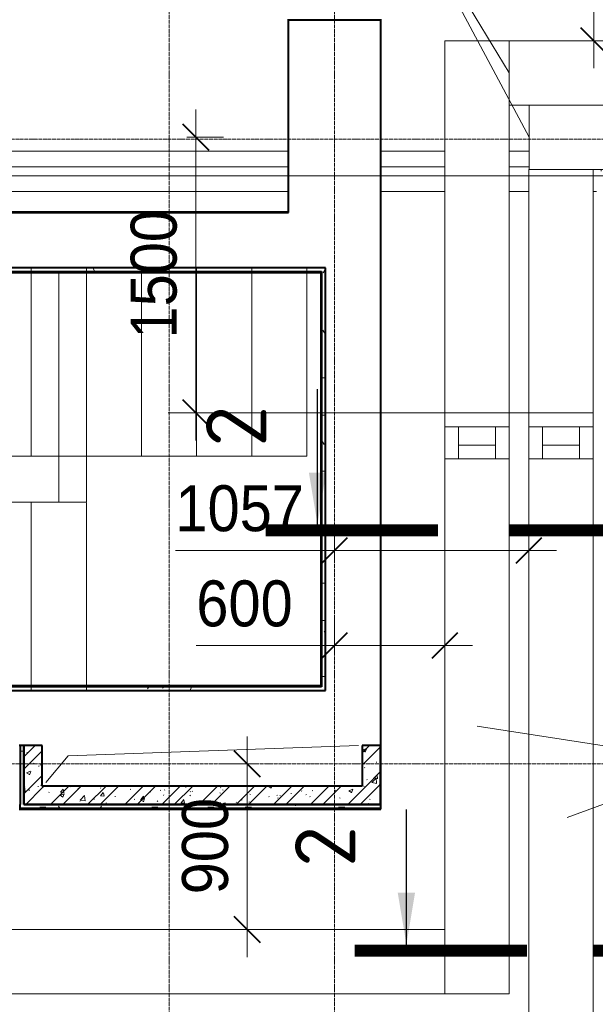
# Model space of a CAD drawing. Header units: millimetres. Extents: x 2030 to 81442, y 1212 to 89253.
# Tile 27 of 36: x 66134 to 69265, y 72892 to 78250. Entities that reach past the tile are written whole.
import ezdxf

# ---------------------------------------------------------------- set-up
doc = ezdxf.new("R2010")
doc.units = ezdxf.units.MM
for name, pattern in [('ADSK_Линия сетки', [25, 20, -2.5, 0, -2.5]), ('Линия сетки', [25, 20, -2.5, 0, -2.5]), ('Сверху', [3.96875, 2.38125, -1.5875]), ('Скрыто', [7.14375, 4.7625, -2.38125])]:
    doc.linetypes.add(name, pattern=pattern)
for name, color, linetype, lineweight in [('designation', 150, 'Continuous', 18), ('Лестницы', 7, 'Continuous', 18), ('Марки обобщенной модели', 7, 'Continuous', 20), ('Обобщенные модели', 7, 'Continuous', 18), ('Оси', 7, 'Continuous', 9), ('Перекрытия', 7, 'Continuous', 18), ('Размеры', 7, 'Continuous', 9), ('Размеры-100', 7, 'Continuous', 9), ('Стены разрез', 7, 'Continuous', 40), ('Стены штриховка', 7, 'Continuous', 40)]:
    doc.layers.add(name, color=color, linetype=linetype, lineweight=lineweight)
doc.styles.add('Arial', font='arial.ttf', dxfattribs={"width": 0.9, "height": 250})
doc.styles.add('MPM', font='isocpeur.ttf')
doc.dimstyles.new('Основной_2_5_мм', dxfattribs={"dimscale": 304.8, "dimtxt": 255.06485, "dimasz": 0.463911, "dimexe": 0.492126, "dimexo": 0.492126, "dimgap": 0.098425, "dimtad": 1, "dimdec": 0, "dimdsep": 46, "dimtxsty": 'Arial', "dimblk1": 'OBLIQUE', "dimblk2": 'OBLIQUE', "dimsah": 1, "dimcen": 0.09, "dimdle": 0.492126, "dimazin": 2, "dimtfac": 1, "dimtdec": 4, "dimtix": 1, "dimtmove": 0, "dimatfit": 3, "dimfxl": 1, "dimtvp": 1, "dimtolj": 1, "dimtzin": 0, "dimlwd": 20, "dimlwe": 20, "dimarcsym": 2})
doc.dimstyles.new('Основной_2_5_мм_1', dxfattribs={"dimscale": 304.8, "dimtxt": 255.06485, "dimasz": 0.463911, "dimexe": 0.492126, "dimexo": 0.492126, "dimgap": 0.098425, "dimtad": 1, "dimdec": 0, "dimdsep": 46, "dimtxsty": 'Arial', "dimblk1": 'OBLIQUE', "dimblk2": 'OBLIQUE', "dimsah": 1, "dimcen": 0.09, "dimdle": 0.492126, "dimazin": 2, "dimtfac": 1, "dimtdec": 4, "dimtix": 1, "dimtmove": 1, "dimatfit": 3, "dimfxl": 1, "dimtvp": 1, "dimtolj": 1, "dimtzin": 0, "dimlwd": 20, "dimlwe": 20, "dimarcsym": 2})
pattern_1 = [(50, (0, 0), (218.62117, -19.1268), [22.86, -251.46]), (355, (0, 0), (-42.2919, 229.2684), [18.288, -201.168]), (100.451, (18.22, -1.6), (176.3311, 210.13963), [19.428, -213.708]), (46.184, (0, 60.96), (325.29495, -50.4516), [34.29, -377.19]), (96.636, (27.1, 56.76), (284.883, 296.9127), [29.142, -320.562]), (351.184, (0, 60.96), (284.8858, 296.9107), [27.432, -301.752]), (21, (30.48, 45.72), (181.93753, -122.71832), [22.86, -251.46]), (326, (30.48, 45.72), (74.1622, 221.0262), [18.288, -201.168]), (71.451, (45.64, 35.5), (256.10035, 98.30526), [19.428, -213.708]), (37.5, (0, 0), (3.70639, 101.465895), [3.353, -195.377, 3.353, -200.863, -201.93]), (37.5, (0, 0), (3.70639, 101.465895), [-402.946, 3.353, -198.577]), (7.5, (0, 0), (80.18358, 120.21653), [3.353, -113.081, 3.353, -190.805, -76.962]), (7.5, (0, 0), (80.18358, 120.21653), [-310.591, 3.353, -73.609]), (327.5, (-67.97, 0), (162.70865, -6.87497), [3.353, -72.847, 3.353, -234.391, -315.468]), (327.5, (-67.97, 0), (162.70865, -6.87497), [-313.944, 3.353, -312.115]), (317.5, (-98.45, 0), (177.75468, 30.51183), [3.353, -95.707, 3.353, -154.534, -224.028]), (317.5, (-98.45, 0), (177.75468, 30.51183), [-256.946, 3.353, -220.675])]
pattern_2 = [(45, (0, 0), (-101.02788, 101.02788), []), (45, (67.35, 0), (-101.02788, 101.02788), [])]
pattern_3 = [(0, (0, 0), (406.4, 101.6), [33.528, -271.272, 33.528, -271.272, -1625.6]), (0, (0, 0), (406.4, 101.6), [-609.6, 33.528, -576.072, 33.528, -271.272, -711.2]), (0, (0, 0), (406.4, 101.6), [-1524, 33.528, -169.672, 33.528, -474.472]), (120, (152.4, 50.8), (-291.18818, 301.15272), [33.528, -271.272, 33.528, -271.272, -1625.6]), (120, (152.4, 50.8), (-291.18818, 301.15272), [-609.6, 33.528, -576.072, 33.528, -271.272, -711.2]), (120, (152.4, 50.8), (-291.18818, 301.15272), [-1524, 33.528, -169.672, 33.528, -474.472]), (240, (203.2, 254), (-115.21182, -402.75272), [33.528, -271.272, 33.528, -271.272, -1625.6]), (240, (203.2, 254), (-115.21182, -402.75272), [-609.6, 33.528, -576.072, 33.528, -271.272, -711.2]), (240, (203.2, 254), (-115.21182, -402.75272), [-1524, 33.528, -169.672, 33.528, -474.472])]

# ---------------------------------------------------------------- blocks, each defined once
blk = doc.blocks.new('CP_ДШ_Hanytex_TopJoint 24C - CP_ДШ_Hanytex_TopJoint 24C-3950245-МКСС_LB01_-7_650___Кабельные конструкции под К1_КСБ')
at = {"layer": 'Обобщенные модели', "color": 253, "true_color": 0xaaaaaa}
for p, q in [((0, -110), (0, 110)), ((3100, 110), (0, 110)), ((3100, 110), (3100, -110)), ((3100, 25), (0, 25)), ((0, 25), (0, -25)), ((3100, -25), (3100, 25)), ((0, -25), (3100, -25)), ((3100, -110), (0, -110))]:
    blk.add_line(p, q, dxfattribs=at)
blk = doc.blocks.new('CP_ДШ_Hanytex_TopJoint 24C - CP_ДШ_Hanytex_TopJoint 24C-3950246-МКСС_LB01_-7_650___Кабельные конструкции под К1_КСБ')
at = {"layer": 'Обобщенные модели', "color": 253, "true_color": 0xaaaaaa}
for p, q in [((0, -110), (0, 110)), ((350.2, 110), (0, 110)), ((807.9, 110), (700.2, 110)), ((350.2, 25), (0, 25)), ((0, 25), (0, -25)), ((807.9, 25), (700.2, 25)), ((1200, 0), (1200, 10.7)), ((1200, 10.7), (1200, 0)), ((0, -25), (350.2, -25)), ((700.2, -25), (807, -25)), ((1157, -25), (1175, -25)), ((350.2, -110), (0, -110)), ((807, -110), (700.2, -110)), ((1175, -110), (1157, -110))]:
    blk.add_line(p, q, dxfattribs=at)
blk = doc.blocks.new('180_ДефШов_ОснЛиния_ - Покрытие_Дефшов_Угловой-3816490-МКСС_LB01_-7_650___Кабельные конструкции под К1_КСБ')
at = {"layer": 'Обобщенные модели', "color": 253, "true_color": 0xaaaaaa}
blk.add_line((19862.5, 0), (39635.9, 0), dxfattribs=at)
blk = doc.blocks.new('135_SLK_GD_AR_rvt-2-МКСС_LB01_-7_650___Кабельные конструкции под К1_КСБ')
at = {"layer": 'Стены разрез', "lineweight": 9, "true_color": 0xaaaaaa}
h = blk.add_hatch(dxfattribs=at)
h.set_pattern_fill('FP_4', color=253, style=0, pattern_type=2)
h.set_pattern_definition(pattern_3)
h.paths.add_polyline_path([(43080, 76880), (43080, 76900), (39000, 76900), (39000, 76880), (43075, 76880)])
h.paths.add_polyline_path([(37725, 76880), (37800, 76880), (37800, 76900), (37720, 76900), (37720, 76880)])
h = blk.add_hatch(dxfattribs=at)
h.set_pattern_fill('FP_4', color=253, style=0, pattern_type=2)
h.set_pattern_definition(pattern_3)
h.paths.add_polyline_path([(43100, 74620), (43100, 76900), (43080, 76900), (43080, 74620)])
h = blk.add_hatch(dxfattribs=at)
h.set_pattern_fill('FP_4', color=253, style=0, pattern_type=2)
h.set_pattern_definition(pattern_3)
h.paths.add_polyline_path([(43100, 74600), (43100, 74620), (37720, 74620), (37720, 74600), (41828, 74600)])
h = blk.add_hatch(dxfattribs=at)
h.set_pattern_fill('FP_4', color=253, style=0, pattern_type=2)
h.set_pattern_definition(pattern_3)
h.paths.add_polyline_path([(41460, 73980), (41460, 74300), (41440, 74300), (41440, 73980)])
h = blk.add_hatch(dxfattribs=at)
h.set_pattern_fill('FP_1', color=253, style=0, pattern_type=2)
h.set_pattern_definition(pattern_1)
h.paths.add_polyline_path([(41560, 73980), (41560, 74300), (41460, 74300), (41460, 73980)])
h = blk.add_hatch(dxfattribs=at)
h.set_pattern_fill('FP_2', color=253, style=0, pattern_type=2)
h.set_pattern_definition(pattern_2)
h.paths.add_polyline_path([(41560, 73980), (41560, 74300), (41460, 74300), (41460, 73980)])
h = blk.add_hatch(dxfattribs=at)
h.set_pattern_fill('FP_1', color=253, style=0, pattern_type=2)
h.set_pattern_definition(pattern_1)
h.paths.add_polyline_path([(43400, 74080), (43400, 74300), (43300, 74300), (43300, 74080)])
h = blk.add_hatch(dxfattribs=at)
h.set_pattern_fill('FP_2', color=253, style=0, pattern_type=2)
h.set_pattern_definition(pattern_2)
h.paths.add_polyline_path([(43400, 74080), (43400, 74300), (43300, 74300), (43300, 74080)])
h = blk.add_hatch(dxfattribs=at)
h.set_pattern_fill('FP_1', color=253, style=0, pattern_type=2)
h.set_pattern_definition(pattern_1)
h.paths.add_polyline_path([(43400, 73980), (43400, 74080), (41560, 74080), (41560, 73980), (41828, 73980)])
h = blk.add_hatch(dxfattribs=at)
h.set_pattern_fill('FP_2', color=253, style=0, pattern_type=2)
h.set_pattern_definition(pattern_2)
h.paths.add_polyline_path([(43400, 73980), (43400, 74080), (41560, 74080), (41560, 73980), (41828, 73980)])
h = blk.add_hatch(dxfattribs=at)
h.set_pattern_fill('FP_4', color=253, style=0, pattern_type=2)
h.set_pattern_definition(pattern_3)
h.paths.add_polyline_path([(43400, 73960), (43400, 73980), (41440, 73980), (41440, 73960), (41828, 73960)])
at = {"color": 253, "lineweight": 18, "true_color": 0xaaaaaa}
for p, q in [((43280, 74300), (41701, 74244.9)), ((41701, 74244.9), (41580, 74100))]:
    blk.add_line(p, q, dxfattribs=at)
at = {"layer": 'Лестницы', "color": 253, "linetype": 'Сверху', "true_color": 0xaaaaaa}
for p, q in [((39100, 76900), (43000, 76900)), ((41200, 76900), (41800, 76900)), ((41500, 76900), (41500, 75875)), ((41500, 76900), (41500, 75875)), ((41500, 76900), (41500, 75875)), ((41500, 76900), (41500, 75875)), ((43100, 76900), (41800, 76900)), ((41800, 76900), (41800, 75875)), ((41800, 76900), (41800, 75875)), ((41800, 76900), (41800, 75875)), ((41800, 76900), (41800, 75875)), ((42100, 76900), (42100, 75875)), ((42100, 76900), (42100, 75875)), ((42400, 76900), (42400, 75875)), ((42400, 76900), (42400, 75875)), ((42700, 76900), (42700, 75875)), ((42700, 76900), (42700, 75875)), ((43000, 76900), (43000, 75875)), ((43100, 74600), (43100, 76900)), ((39100, 75875), (43000, 75875)), ((41139, 75875), (41800, 75875)), ((41800, 75875), (41800, 75625)), ((41800, 75625), (39100, 75625)), ((41500, 74600), (41500, 75625)), ((41500, 74600), (41500, 75625)), ((41800, 74600), (41800, 75625)), ((41800, 74600), (41800, 75625)), ((41800, 74600), (39100, 74600)), ((41800, 74600), (43100, 74600))]:
    blk.add_line(p, q, dxfattribs=at)
at = {"layer": 'Лестницы', "color": 253, "true_color": 0xaaaaaa}
for p, q in [((41650, 76875), (41650, 75875)), ((41350, 75875), (41650, 75875)), ((41650, 75875), (41650, 75625)), ((41650, 75625), (41200, 75625))]:
    blk.add_line(p, q, dxfattribs=at)
at = {"layer": 'Лестницы', "color": 253, "linetype": 'Скрыто', "true_color": 0xaaaaaa}
blk.add_line((41650, 76875), (41650, 75875), dxfattribs=at)
at = {"layer": 'Перекрытия', "color": 253, "true_color": 0xaaaaaa}
for p, q in [((42900, 77535), (42900, 78250)), ((42900, 78250), (43400, 78250)), ((43400, 78250), (43400, 77535)), ((42900, 77200), (42900, 77315)), ((43400, 77315), (43400, 74300)), ((39800, 77200), (42900, 77200))]:
    blk.add_line(p, q, dxfattribs=at)
at = {"layer": 'Стены разрез', "color": 253, "true_color": 0xaaaaaa}
for p, q in [((42898, 78252), (42898, 78250)), ((42898, 78250), (42898, 77202)), ((42900, 78250), (43400, 78250)), ((42900, 77200), (42900, 78250)), ((43400, 78250), (43400, 73980)), ((43402, 73980), (43402, 78252)), ((39800, 77200), (42898, 77200)), ((42898, 77202), (39802, 77202)), ((42898, 77200), (42900, 77200)), ((43075, 76900), (39000, 76900)), ((43080, 76900), (43075, 76900)), ((43100, 76900), (43080, 76900)), ((43100, 74625), (43100, 76900)), ((39000, 76875), (43075, 76875)), ((43075, 76875), (43075, 74625)), ((43075, 74625), (37725, 74625)), ((37725, 74600), (43100, 74600)), ((43100, 74620), (43100, 74625)), ((43100, 74600), (43100, 74620)), ((41460, 74300), (41435, 74300)), ((41460, 74300), (41460, 73980)), ((41560, 74300), (41460, 74300)), ((41460, 73980), (41460, 74300)), ((41560, 74080), (41560, 74300)), ((43400, 74300), (43300, 74300)), ((43300, 74300), (43300, 74080)), ((43400, 74080), (43400, 74300)), ((43300, 74080), (41560, 74080)), ((43400, 73980), (43400, 74080)), ((41435, 73955), (43400, 73955)), ((41460, 73980), (41560, 73980)), ((43400, 73980), (41460, 73980)), ((41560, 73980), (43400, 73980)), ((43400, 73955), (43402, 73955)), ((43402, 73955), (43402, 73980))]:
    blk.add_line(p, q, dxfattribs=at)
at = {"layer": 'Стены штриховка', "color": 253, "true_color": 0xaaaaaa}
for p, q in [((39000, 76880), (43075, 76880)), ((43075, 76880), (43080, 76880)), ((43080, 76880), (43080, 74625)), ((43080, 74620), (37725, 74620)), ((43080, 74625), (43080, 74620)), ((41440, 74300), (41440, 73980)), ((41440, 73960), (41440, 73980)), ((41440, 73960), (43400, 73960)), ((43400, 73980), (43400, 73960)), ((43400, 73960), (43400, 73955))]:
    blk.add_line(p, q, dxfattribs=at)
at = {"layer": 'Обобщенные модели', "color": 253, "lineweight": 18, "true_color": 0xaaaaaa}
for name, p in [('CP_ДШ_Hanytex_TopJoint 24C - CP_ДШ_Hanytex_TopJoint 24C-3950245-МКСС_LB01_-7_650___Кабельные конструкции под К1_КСБ', (39800, 77425)), ('CP_ДШ_Hanytex_TopJoint 24C - CP_ДШ_Hanytex_TopJoint 24C-3950246-МКСС_LB01_-7_650___Кабельные конструкции под К1_КСБ', (43400, 77425)), ('180_ДефШов_ОснЛиния_ - Покрытие_Дефшов_Угловой-3816490-МКСС_LB01_-7_650___Кабельные конструкции под К1_КСБ', (14550.4, 77399.6))]:
    blk.add_blockref(name, p, dxfattribs=at)
blk = doc.blocks.new('Техстронг_ОКЛ - СС_EI180-1736365-МКСС_LB01_-7_650___Кабельные конструкции под К1_КСБ')
at = {"layer": 'Обобщенные модели', "color": 1, "true_color": 0xff0000}
for p, q in [((926.1, 175), (0, 175)), ((0, 175), (0, -175)), ((1334.2, 175), (966.1, 175)), ((1683.2, -175), (1683.2, 175)), ((0, -175), (926.1, -175)), ((966.1, -175), (1683.2, -175))]:
    blk.add_line(p, q, dxfattribs=at)
blk = doc.blocks.new('Техстронг_ОКЛ - СС_EI180-1736370-МКСС_LB01_-7_650___Кабельные конструкции под К1_КСБ')
at = {"layer": 'Обобщенные модели', "color": 1, "true_color": 0xff0000}
for p, q in [((1325.3, 175), (0, 175)), ((1325.3, -175), (1325.3, 175)), ((0, -175), (1325.3, -175))]:
    blk.add_line(p, q, dxfattribs=at)
blk = doc.blocks.new('Техстронг_ОКЛ - СС_EI180-1736375-МКСС_LB01_-7_650___Кабельные конструкции под К1_КСБ')
at = {"layer": 'Обобщенные модели', "color": 1, "true_color": 0xff0000}
for p, q in [((4520.4, 175), (0, 175)), ((0, 175), (0, -175)), ((4520.4, -175), (4520.4, 175)), ((0, -175), (4520.4, -175))]:
    blk.add_line(p, q, dxfattribs=at)
blk = doc.blocks.new('Техстронг_ОКЛ - СС_EI180-1736380-МКСС_LB01_-7_650___Кабельные конструкции под К1_КСБ')
at = {"layer": 'Обобщенные модели', "color": 1, "true_color": 0xff0000}
for p, q in [((44207, 76110.4), (44557, 76110.4)), ((44207, 76035.4), (44207, 76110.4)), ((44557, 76110.4), (44557, 76035.4)), ((44207, 75860.4), (44207, 76035.4)), ((44207, 76035.4), (44282, 76035.4)), ((44557, 76035.4), (44207, 76035.4)), ((44282, 76035.4), (44282, 75860.4)), ((44482, 75860.4), (44482, 76035.4)), ((44482, 76035.4), (44557, 76035.4)), ((44557, 76035.4), (44557, 75860.4)), ((44282, 75935.4), (44482, 75935.4)), ((44282, 75860.4), (44282, 75935.4)), ((44482, 75935.4), (44482, 75860.4)), ((44282, 75860.4), (44207, 75860.4)), ((44482, 75860.4), (44282, 75860.4)), ((44557, 75860.4), (44482, 75860.4))]:
    blk.add_line(p, q, dxfattribs=at)
blk = doc.blocks.new('Техстронг_ОКЛ - СС_EI180-1736390-МКСС_LB01_-7_650___Кабельные конструкции под К1_КСБ')
at = {"layer": 'Обобщенные модели', "color": 1, "true_color": 0xff0000}
for p, q in [((824.8, 175), (0, 175)), ((0, 175), (0, -175)), ((1440, 175), (864.8, 175)), ((1440, -175), (1440, -5.1)), ((0, -175), (824.8, -175)), ((864.8, -175), (1440, -175))]:
    blk.add_line(p, q, dxfattribs=at)
blk = doc.blocks.new('Техстронг_ОКЛ - СС_EI180-1736405-МКСС_LB01_-7_650___Кабельные конструкции под К1_КСБ')
at = {"layer": 'Обобщенные модели', "color": 1, "true_color": 0xff0000}
for p, q in [((2710, 175), (0, 175)), ((0, 175), (0, -175)), ((2710, -175), (2710, 175)), ((0, -175), (2710, -175))]:
    blk.add_line(p, q, dxfattribs=at)
blk = doc.blocks.new('Техстронг_ОКЛ - СС_EI180-1736415-МКСС_LB01_-7_650___Кабельные конструкции под К1_КСБ')
at = {"layer": 'Обобщенные модели', "color": 1, "true_color": 0xff0000}
for p, q in [((2910.7, 175), (0, 175)), ((0, 175), (0, -175)), ((2910.7, -175), (2910.7, 175)), ((0, -175), (2910.7, -175))]:
    blk.add_line(p, q, dxfattribs=at)
blk = doc.blocks.new('Техстронг_ОКЛ - СС_EI180-1736420-МКСС_LB01_-7_650___Кабельные конструкции под К1_КСБ')
at = {"layer": 'Обобщенные модели', "color": 1, "true_color": 0xff0000}
for p, q in [((2025.3, 175), (0, 175)), ((0, 175), (0, -175)), ((0, -175), (2025.3, -175))]:
    blk.add_line(p, q, dxfattribs=at)
blk = doc.blocks.new('Техстронг_ОКЛ - СС_EI180-1736425-МКСС_LB01_-7_650___Кабельные конструкции под К1_КСБ')
at = {"layer": 'Обобщенные модели', "color": 1, "true_color": 0xff0000}
for p, q in [((43750.2, 76110.4), (44100.2, 76110.4)), ((43750.2, 76110.4), (43750.2, 76035.4)), ((44100.2, 76110.4), (44100.2, 76035.4)), ((43750.2, 75860.4), (43750.2, 76035.4)), ((43750.2, 76035.4), (43825.2, 76035.4)), ((44100.2, 76035.4), (43750.2, 76035.4)), ((43825.2, 76035.4), (43825.2, 75860.4)), ((44025.2, 75860.4), (44025.2, 76035.4)), ((44025.2, 76035.4), (44100.2, 76035.4)), ((44100.2, 76035.4), (44100.2, 75860.4)), ((43825.2, 75935.4), (44025.2, 75935.4)), ((43825.2, 75860.4), (43825.2, 75935.4)), ((44025.2, 75860.4), (44025.2, 75935.4)), ((43750.2, 75860.4), (43825.2, 75860.4)), ((44025.2, 75860.4), (43825.2, 75860.4)), ((44025.2, 75860.4), (44100.2, 75860.4))]:
    blk.add_line(p, q, dxfattribs=at)
blk = doc.blocks.new('DIMBLOCK30-МКСС_LB01_-7_650___Кабельные конструкции под К1_КСБ')
at = {"layer": 'Размеры-100', "lineweight": 20, "transparency": 16777216}
for p, q in [((69258.1, 82400), (69258.1, 77985.7)), ((69258.1, 82250), (69208.1, 82250)), ((69258.1, 82250), (69408.1, 82250)), ((69258.1, 78135.7), (69208.1, 78135.7)), ((69258.1, 78135.7), (69408.1, 78135.7))]:
    blk.add_line(p, q, dxfattribs=at)
at = {"layer": 'Размеры-100', "lineweight": 40, "transparency": 16777216}
for p, q in [((69258.1, 82250), (69187.4, 82320.7)), ((69258.1, 82250), (69328.8, 82179.3)), ((69258.1, 78135.7), (69187.4, 78206.4)), ((69258.1, 78135.7), (69328.8, 78065))]:
    blk.add_line(p, q, dxfattribs=at)
at = {"layer": 'Размеры-100', "color": 0, "lineweight": 20, "transparency": 16777216, "insert": (68903.6, 79847.5), "char_height": 250, "width": 828.765, "attachment_point": 1, "rotation": 90, "line_spacing_factor": 0.941778, "style": 'Arial'}
blk.add_mtext('4114', dxfattribs=at)
blk = doc.blocks.new('_Oblique')
at = {"color": 0, "linetype": 'ByBlock', "lineweight": -2}
blk.add_line((-0.5, -0.5), (0.5, 0.5), dxfattribs=at)
blk = doc.blocks.new('DIMBLOCK35-МКСС_LB01_-7_650___Кабельные конструкции под К1_КСБ')
at = {"layer": 'Размеры-100', "lineweight": 20, "transparency": 16777216}
for p, q in [((67371.8, 73149.7), (67371.8, 74350)), ((67371.8, 74200), (67221.8, 74200)), ((67371.8, 74200), (67421.8, 74200)), ((67371.8, 73299.7), (67221.8, 73299.7)), ((67371.8, 73299.7), (67421.8, 73299.7))]:
    blk.add_line(p, q, dxfattribs=at)
at = {"layer": 'Размеры-100', "lineweight": 40, "transparency": 16777216}
for p, q in [((67371.8, 74200), (67301.1, 74270.7)), ((67371.8, 74200), (67442.5, 74129.3)), ((67371.8, 73299.7), (67301.1, 73370.4)), ((67371.8, 73299.7), (67442.5, 73229))]:
    blk.add_line(p, q, dxfattribs=at)
at = {"layer": 'Размеры-100', "color": 0, "lineweight": 20, "transparency": 16777216, "insert": (67017.2, 73490.9), "char_height": 250, "width": 621.573, "attachment_point": 1, "rotation": 90, "line_spacing_factor": 0.941778, "style": 'Arial'}
blk.add_mtext('900', dxfattribs=at)
blk = doc.blocks.new('DIMBLOCK36-МКСС_LB01_-7_650___Кабельные конструкции под К1_КСБ')
at = {"layer": 'Размеры-100', "lineweight": 20, "transparency": 16777216}
for p, q in [((67092.8, 77760.7), (67092.8, 75960.4)), ((67092.8, 77610.7), (67042.8, 77610.7)), ((67092.8, 77610.7), (67242.8, 77610.7)), ((67092.8, 76110.4), (66942.8, 76110.4)), ((67092.8, 76110.4), (69065.2, 76110.4))]:
    blk.add_line(p, q, dxfattribs=at)
at = {"layer": 'Размеры-100', "lineweight": 40, "transparency": 16777216}
for p, q in [((67092.8, 77610.7), (67022.1, 77681.4)), ((67092.8, 77610.7), (67163.5, 77540)), ((67092.8, 76110.4), (67022.1, 76181.1)), ((67092.8, 76110.4), (67163.5, 76039.7))]:
    blk.add_line(p, q, dxfattribs=at)
at = {"layer": 'Размеры-100', "color": 0, "lineweight": 20, "transparency": 16777216, "insert": (66738.2, 76515.2), "char_height": 250, "width": 828.765, "attachment_point": 1, "rotation": 90, "line_spacing_factor": 0.941778, "style": 'Arial'}
blk.add_mtext('1500', dxfattribs=at)
blk = doc.blocks.new('DIMBLOCK37-МКСС_LB01_-7_650___Кабельные конструкции под К1_КСБ')
at = {"layer": 'Размеры-100', "lineweight": 20, "transparency": 16777216}
for p, q in [((67846.9, 74844.3), (67846.9, 74994.3)), ((68447.1, 74844.3), (68447.1, 74994.3)), ((67095, 74844.3), (67613, 74844.3)), ((67613, 74844.3), (68147, 74844.3)), ((67696.9, 74844.3), (68597.1, 74844.3)), ((67846.9, 74844.3), (67846.9, 74794.2)), ((68447.1, 74844.3), (68447.1, 74794.2))]:
    blk.add_line(p, q, dxfattribs=at)
at = {"layer": 'Размеры-100', "lineweight": 40, "transparency": 16777216}
for p, q in [((67846.9, 74844.3), (67917.6, 74915)), ((68447.1, 74844.3), (68517.8, 74915)), ((67846.9, 74844.3), (67776.2, 74773.6)), ((68447.1, 74844.3), (68376.4, 74773.6))]:
    blk.add_line(p, q, dxfattribs=at)
at = {"layer": 'Размеры-100', "color": 0, "lineweight": 20, "transparency": 16777216, "insert": (67095, 75198.8), "char_height": 250, "width": 621.573, "attachment_point": 1, "line_spacing_factor": 0.941778, "style": 'Arial'}
blk.add_mtext('600', dxfattribs=at)
blk = doc.blocks.new('DIMBLOCK38-МКСС_LB01_-7_650___Кабельные конструкции под К1_КСБ')
at = {"layer": 'Размеры-100', "lineweight": 20, "transparency": 16777216}
for p, q in [((67846.9, 75362.1), (67846.9, 75512.1)), ((68903.8, 75362.1), (68903.8, 75512.1)), ((66981.4, 75362.1), (67672.1, 75362.1)), ((67672.1, 75362.1), (68375.4, 75362.1)), ((67696.9, 75362.1), (69053.8, 75362.1)), ((67846.9, 75362.1), (67846.9, 75312.1)), ((68903.8, 75362.1), (68903.8, 75312.1))]:
    blk.add_line(p, q, dxfattribs=at)
at = {"layer": 'Размеры-100', "lineweight": 40, "transparency": 16777216}
for p, q in [((67846.9, 75362.1), (67917.6, 75432.8)), ((68903.8, 75362.1), (68974.5, 75432.8)), ((67846.9, 75362.1), (67776.2, 75291.4)), ((68903.8, 75362.1), (68833.1, 75291.4))]:
    blk.add_line(p, q, dxfattribs=at)
at = {"layer": 'Размеры-100', "color": 0, "lineweight": 20, "transparency": 16777216, "insert": (66981.4, 75716.7), "char_height": 250, "width": 828.765, "attachment_point": 1, "line_spacing_factor": 0.941778, "style": 'Arial'}
blk.add_mtext('1057', dxfattribs=at)
blk = doc.blocks.new('*U298')
at = {"layer": 'designation', "color": 18, "linetype": 'Continuous', "lineweight": 25, "ltscale": 4, "true_color": 0x000000}
for p, q in [((1.4, 44.5), (32.75, 44.5)), ((1.4, -28), (32.75, -28))]:
    blk.add_line(p, q, dxfattribs=at)
at = {"layer": 'designation', "color": 18, "linetype": 'Continuous', "lineweight": 25, "ltscale": 4, "true_color": 0x000000, "const_width": 2.8}
for points in [[(0, 56.5), (0, 16.5)], [(0, -40), (0, 0)]]:
    blk.add_lwpolyline(points, dxfattribs=at)
at = {"layer": 'designation', "color": 18, "linetype": 'Continuous', "lineweight": 25, "ltscale": 4, "true_color": 0x000000}
for points in [[(1.4, 44.5), (13.42, 46.51), (13.42, 42.49)], [(1.4, -28), (13.42, -25.99), (13.42, -30.01)]]:
    blk.add_solid(points, dxfattribs=at)
at = {"layer": 'designation', "color": 18, "true_color": 0x000000, "style": 'MPM'}
for tag, p in [('NUMBER1', (19.4, 56.37)), ('NUMBER2', (19.4, -45.96))]:
    blk.add_attdef(tag, p, '', height=14, dxfattribs=at)
blk = doc.blocks.new('*U299')
at = {"layer": 'designation', "color": 18, "linetype": 'Continuous', "lineweight": 25, "ltscale": 4, "true_color": 0x000000}
for p, q in [((1.4, 43.4), (32.75, 43.4)), ((1.4, -28), (32.75, -28))]:
    blk.add_line(p, q, dxfattribs=at)
at = {"layer": 'designation', "color": 18, "linetype": 'Continuous', "lineweight": 25, "ltscale": 4, "true_color": 0x000000, "const_width": 2.8}
for points in [[(0, 55.4), (0, 15.4)], [(0, -40), (0, 0)]]:
    blk.add_lwpolyline(points, dxfattribs=at)
at = {"layer": 'designation', "color": 18, "linetype": 'Continuous', "lineweight": 25, "ltscale": 4, "true_color": 0x000000}
for points in [[(1.4, 43.4), (13.42, 45.41), (13.42, 41.39)], [(1.4, -28), (13.42, -25.99), (13.42, -30.01)]]:
    blk.add_solid(points, dxfattribs=at)
at = {"layer": 'designation', "color": 18, "true_color": 0x000000, "style": 'MPM'}
for tag, p in [('NUMBER1', (19.4, 55.26)), ('NUMBER2', (19.4, -45.96))]:
    blk.add_attdef(tag, p, '', height=14, dxfattribs=at)

msp = doc.modelspace()

# ---------------------------------------------------------------- linework, layer by layer
at = {"layer": 'Марки обобщенной модели'}
for p, q in [((68797.057, 77960.701), (68142.025, 79043.627)), ((68904.771, 77610.701), (68142.025, 79043.627)), ((68622.057, 74405.06), (70054.295, 74184.983)), ((69112.662, 73909.304), (69867.665, 74184.983))]:
    msp.add_line(p, q, dxfattribs=at)
at = {"layer": 'Оси', "linetype": 'Линия сетки'}
for p, q in [((66946.875, 66256.794), (66946.875, 89252.48)), ((67846.875, 66256.794), (67846.875, 89252.534))]:
    msp.add_line(p, q, dxfattribs=at)
at = {"layer": 'Оси', "linetype": 'ADSK_Линия сетки'}
for p, q in [((81441.658, 77600), (56550.77, 77600)), ((81441.658, 74200), (56550.77, 74200))]:
    msp.add_line(p, q, dxfattribs=at)

# ---------------------------------------------------------------- block references
at = {"lineweight": 5}
msp.add_blockref('135_SLK_GD_AR_rvt-2-МКСС_LB01_-7_650___Кабельные конструкции под К1_КСБ', (24696.875, 0), dxfattribs=at)
at = {"xscale": 23.43183534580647, "yscale": 23.43183534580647, "zscale": 23.43183534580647, "rotation": 90}
for name, p in [('*U298', (68797.057, 75471.31)), ('*U299', (69254.771, 73184.822))]:
    msp.add_blockref(name, p, dxfattribs=at).add_auto_attribs({'NUMBER1': '2', 'NUMBER2': '2'})
at = {"layer": 'Обобщенные модели', "color": 1, "true_color": 0xff0000}
for name, p, rotation in [('Техстронг_ОКЛ - СС_EI180-1736420-МКСС_LB01_-7_650___Кабельные конструкции под К1_КСБ', (68622.057, 78135.701), 270), ('Техстронг_ОКЛ - СС_EI180-1736365-МКСС_LB01_-7_650___Кабельные конструкции под К1_КСБ', (70588, 77610.701), 180), ('Техстронг_ОКЛ - СС_EI180-1736370-МКСС_LB01_-7_650___Кабельные конструкции под К1_КСБ', (69078.828, 76110.418), 90.00000000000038), ('Техстронг_ОКЛ - СС_EI180-1736415-МКСС_LB01_-7_650___Кабельные конструкции под К1_КСБ', (68622.057, 75860.418), 270), ('Техстронг_ОКЛ - СС_EI180-1736375-МКСС_LB01_-7_650___Кабельные конструкции под К1_КСБ', (69078.828, 75860.418), 269.9999999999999)]:
    msp.add_blockref(name, p, dxfattribs=dict(at, rotation=rotation))
for name, p in [('Техстронг_ОКЛ - СС_EI180-1736390-МКСС_LB01_-7_650___Кабельные конструкции под К1_КСБ', (68797.057, 77960.701)), ('Техстронг_ОКЛ - СС_EI180-1736425-МКСС_LB01_-7_650___Кабельные конструкции под К1_КСБ', (24696.875, 0)), ('Техстронг_ОКЛ - СС_EI180-1736380-МКСС_LB01_-7_650___Кабельные конструкции под К1_КСБ', (24696.875, 0)), ('Техстронг_ОКЛ - СС_EI180-1736405-МКСС_LB01_-7_650___Кабельные конструкции под К1_КСБ', (65737.057, 73124.701))]:
    msp.add_blockref(name, p, dxfattribs=at)

# ---------------------------------------------------------------- dimensions: what is measured, and where the dimension line sits
at = {"layer": 'Размеры', "lineweight": 20}
for base, p1, p2, override, picture, middle in [((69258.111, 78135.701), (69358.096, 82250), (69358.096, 78135.701), {"dimpost": '<>', "dimfxl": 4114.298928}, 'DIMBLOCK30-МКСС_LB01_-7_650___Кабельные конструкции под К1_КСБ', (69102.6, 80192.851)), ((67092.804, 76110.418), (67192.789, 77610.701), (69215.174, 76110.418), {"dimpost": '<>', "dimfxl": 2518.112162}, 'DIMBLOCK36-МКСС_LB01_-7_650___Кабельные конструкции под К1_КСБ', (66935.161, 76860.56)), ((67371.791, 74200), (67271.806, 73299.701), (67271.806, 74200), {"dimpost": '<>', "dimfxl": 900.298928}, 'DIMBLOCK35-МКСС_LB01_-7_650___Кабельные конструкции под К1_КСБ', (67214.148, 73749.851))]:
    dim = msp.add_linear_dim(base=base, p1=p1, p2=p2, angle=90, dimstyle='Основной_2_5_мм', override=override, dxfattribs=at)
    dim.commit()
    dim.dimension.update_dxf_attribs({"geometry": picture, "text_midpoint": middle})
for base, p1, p2, override, picture, middle in [((68903.828, 75362.102), (67846.875, 75462.087), (68903.828, 75462.087), {"dimpost": '<>', "dimfxl": 1056.953114}, 'DIMBLOCK38-МКСС_LB01_-7_650___Кабельные конструкции под К1_КСБ', (67395.825, 75549.993)), ((68447.057, 74844.252), (67846.875, 74944.237), (68447.057, 74944.237), {"dimpost": '<>', "dimfxl": 600.181624}, 'DIMBLOCK37-МКСС_LB01_-7_650___Кабельные конструкции под К1_КСБ', (67405.814, 75032.142))]:
    dim = msp.add_linear_dim(base=base, p1=p1, p2=p2, dimstyle='Основной_2_5_мм_1', override=override, dxfattribs=at)
    dim.commit()
    dim.dimension.update_dxf_attribs({"geometry": picture, "text_midpoint": middle, "dimtype": 160})

doc.saveas('drawing.dxf')
